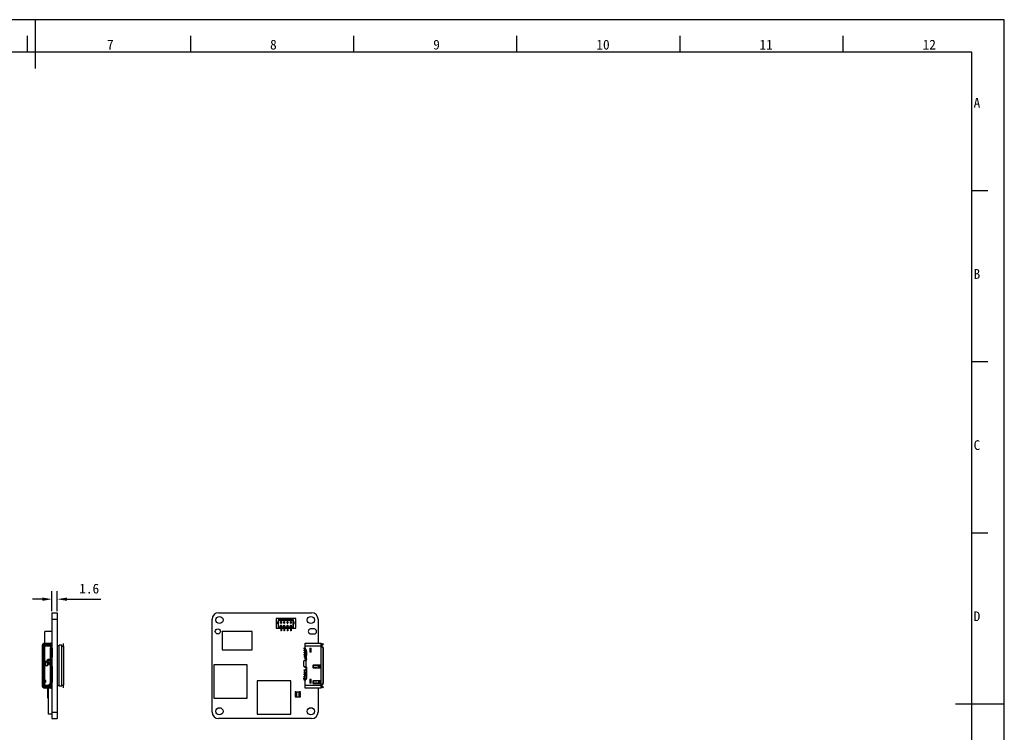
# Model space of a CAD drawing. Header units: millimetres. Extents: x 0 to 594, y 0 to 420.
# Tile 3 of 3: x 292 to 594, y 201 to 420. Entities that reach past the tile are written whole.
import ezdxf

# ---------------------------------------------------------------- set-up
doc = ezdxf.new("R2010")
doc.units = ezdxf.units.MM
doc.header["$LTSCALE"] = 10
doc.header["$PDMODE"] = 3
doc.header["$PDSIZE"] = 8
doc.layers.get('0').update_dxf_attribs({"linetype": 'CONTINUOUS'})
doc.layers.get('Defpoints').update_dxf_attribs({"linetype": 'CONTINUOUS'})
doc.layers.add('00_COMPONENTS', color=7, linetype='CONTINUOUS')
doc.layers.add('51__DRAFT_DIMS', color=7, linetype='CONTINUOUS')
doc.styles.get("Standard").update_dxf_attribs({"font": 'simfang.ttf'})
doc.styles.add('TEXTSTYLE_2', font='simfang.ttf')
doc.styles.add('TEXTSTYLE_4', font='simfang.ttf')
doc.dimstyles.new('DIMSTYLE_1', dxfattribs={"dimtxt": 3, "dimasz": 3, "dimexe": 2.5, "dimexo": 0.5, "dimgap": 0.75, "dimtad": 1, "dimtoh": 1, "dimdsep": 46, "dimtxsty": 'Standard', "dimblk": '_FILLED', "dimblk1": '_FILLED', "dimblk2": '_FILLED', "dimcen": 0.09, "dimclrd": 251, "dimclre": 251, "dimclrt": 7, "dimazin": 2, "dimtp": 0.2, "dimtm": 0.2, "dimtfac": 1, "dimtofl": 0, "dimtmove": 0, "dimatfit": 3, "dimldrblk": '_FILLED', "dimfxl": 1, "dimtolj": 1, "dimarcsym": 0})

# ---------------------------------------------------------------- blocks, each defined once
blk = doc.blocks.new('_FILLED')
at = {"color": 0, "linetype": 'ByBlock'}
blk.add_solid([(0, 0), (-1, 0.17), (-1, -0.17)], dxfattribs=at)
blk = doc.blocks.new('*D60')
at = {"layer": '51__DRAFT_DIMS', "color": 251, "lineweight": -2}
for p, q in [((302.11, 238.59), (302.11, 244.73)), ((303.71, 238.59), (303.71, 244.73)), ((299.11, 242.23), (296.11, 242.23)), ((306.71, 242.23), (317.07, 242.23))]:
    blk.add_line(p, q, dxfattribs=at)
at = {"layer": 'Defpoints', "color": 0}
for p in [(303.71, 242.23), (302.11, 238.09), (303.71, 238.09)]:
    blk.add_point(p, dxfattribs=at)
at = {"layer": '51__DRAFT_DIMS', "color": 251, "linetype": 'ByBlock', "lineweight": -2, "xscale": 3, "yscale": 3, "zscale": 3}
blk.add_blockref('_FILLED', (302.11, 242.23), dxfattribs=at)
at = {"layer": '51__DRAFT_DIMS', "color": 251, "linetype": 'ByBlock', "lineweight": -2, "xscale": 3, "yscale": 3, "zscale": 3, "rotation": 180}
blk.add_blockref('_FILLED', (303.71, 242.23), dxfattribs=at)
at = {"layer": '51__DRAFT_DIMS', "color": 7, "insert": (310.46, 246.98), "char_height": 3, "attachment_point": 1, "line_spacing_factor": 0.9}
blk.add_mtext('\\A1;1.6', dxfattribs=at)

msp = doc.modelspace()

# ---------------------------------------------------------------- linework, layer by layer
at = {"color": 7}
for p, q in [((594, 420), (0, 420)), ((297, 420), (297, 405)), ((594, 0), (594, 420)), ((294.637, 410), (294.637, 415)), ((344.637, 410), (344.637, 415)), ((394.637, 410), (394.637, 415)), ((444.637, 410), (444.637, 415)), ((494.637, 410), (494.637, 415)), ((544.637, 410), (544.637, 415)), ((584, 410), (25, 410)), ((584, 10), (584, 410)), ((589, 367.495), (584, 367.495)), ((589, 314.996), (584, 314.996)), ((589, 262.496), (584, 262.496)), ((594, 210), (579, 210))]:
    msp.add_line(p, q, dxfattribs=at)
at = {"color": 2}
msp.add_line((589, 209.997), (584, 209.997), dxfattribs=at)
at = {"layer": '00_COMPONENTS', "color": 0}
for p, q in [((302.106, 238.089), (302.106, 227.249)), ((302.106, 238.089), (303.706, 238.089)), ((302.106, 236.089), (303.706, 236.089)), ((303.706, 238.089), (303.706, 205.589)), ((351.19, 207.589), (351.19, 236.089)), ((353.19, 238.089), (381.69, 238.089)), ((370.81, 236.259), (370.81, 233.359)), ((376.81, 236.259), (370.81, 236.259)), ((371.46, 235.909), (371.46, 235.259)), ((371.56, 235.809), (371.46, 235.909)), ((376.16, 235.909), (371.46, 235.909)), ((371.56, 233.659), (371.56, 235.809)), ((371.56, 235.809), (376.06, 235.809)), ((376.16, 235.909), (376.06, 235.809)), ((376.06, 233.659), (376.06, 235.809)), ((376.16, 235.259), (376.16, 235.909)), ((376.81, 233.359), (376.81, 236.259)), ((383.69, 236.089), (383.69, 228.71)), ((370.81, 233.359), (371.71, 233.359)), ((371.05, 233.359), (371.05, 233.189)), ((371.05, 233.324), (371.25, 233.324)), ((371.25, 233.189), (371.05, 233.189)), ((371.25, 233.359), (371.25, 233.189)), ((371.26, 234.659), (371.26, 235.259)), ((371.26, 235.259), (371.56, 235.259)), ((371.56, 234.659), (371.26, 234.659)), ((371.46, 234.659), (371.46, 233.559)), ((371.56, 233.659), (371.46, 233.559)), ((371.46, 233.559), (376.16, 233.559)), ((376.06, 233.659), (371.56, 233.659)), ((371.71, 233.259), (371.71, 233.359)), ((375.91, 233.259), (371.71, 233.259)), ((372.13, 233.759), (372.13, 233.659)), ((372.13, 233.759), (372.49, 233.759)), ((372.2, 234.859), (372.2, 235.359)), ((372.2, 235.359), (372.42, 235.359)), ((372.21, 234.859), (372.2, 234.859)), ((372.2, 233.859), (372.2, 234.259)), ((372.2, 234.259), (372.42, 234.259)), ((372.21, 233.859), (372.2, 233.859)), ((372.21, 235.359), (372.21, 234.849)), ((372.21, 235.336), (372.41, 235.336)), ((372.21, 235.299), (372.41, 235.299)), ((372.21, 235.149), (372.41, 235.149)), ((372.21, 235.049), (372.41, 235.049)), ((372.21, 234.949), (372.41, 234.949)), ((372.21, 234.849), (372.41, 234.849)), ((372.21, 234.259), (372.21, 233.859)), ((372.21, 234.219), (372.41, 234.219)), ((372.21, 233.259), (372.21, 232.559)), ((372.21, 233.229), (372.41, 233.229)), ((372.21, 233.059), (372.41, 233.059)), ((372.21, 232.694), (372.41, 232.694)), ((372.41, 232.559), (372.21, 232.559)), ((372.41, 235.359), (372.41, 234.849)), ((372.42, 234.859), (372.41, 234.859)), ((372.41, 234.259), (372.41, 233.859)), ((372.42, 233.859), (372.41, 233.859)), ((372.41, 233.259), (372.41, 232.559)), ((372.42, 235.359), (372.42, 234.859)), ((372.42, 234.259), (372.42, 233.859)), ((372.49, 233.759), (372.49, 233.659)), ((373.2, 234.859), (373.2, 235.359)), ((373.2, 235.359), (373.42, 235.359)), ((373.21, 234.859), (373.2, 234.859)), ((373.2, 233.859), (373.2, 234.259)), ((373.2, 234.259), (373.42, 234.259)), ((373.21, 233.859), (373.2, 233.859)), ((373.21, 235.359), (373.21, 234.849)), ((373.21, 235.336), (373.41, 235.336)), ((373.21, 235.299), (373.41, 235.299)), ((373.21, 235.149), (373.41, 235.149)), ((373.21, 235.049), (373.41, 235.049)), ((373.21, 234.949), (373.41, 234.949)), ((373.21, 234.849), (373.41, 234.849)), ((373.21, 234.259), (373.21, 233.859)), ((373.21, 234.219), (373.41, 234.219)), ((373.21, 233.259), (373.21, 232.559)), ((373.21, 233.229), (373.41, 233.229)), ((373.21, 233.059), (373.41, 233.059)), ((373.21, 232.694), (373.41, 232.694)), ((373.41, 232.559), (373.21, 232.559)), ((373.41, 235.359), (373.41, 234.849)), ((373.42, 234.859), (373.41, 234.859)), ((373.41, 234.259), (373.41, 233.859)), ((373.42, 233.859), (373.41, 233.859)), ((373.41, 233.259), (373.41, 232.559)), ((373.42, 235.359), (373.42, 234.859)), ((373.42, 234.259), (373.42, 233.859)), ((374.2, 234.859), (374.2, 235.359)), ((374.2, 235.359), (374.42, 235.359)), ((374.21, 234.859), (374.2, 234.859)), ((374.2, 233.859), (374.2, 234.259)), ((374.2, 234.259), (374.42, 234.259)), ((374.21, 233.859), (374.2, 233.859)), ((374.21, 235.359), (374.21, 234.849)), ((374.21, 235.336), (374.41, 235.336)), ((374.21, 235.299), (374.41, 235.299)), ((374.21, 235.149), (374.41, 235.149)), ((374.21, 235.049), (374.41, 235.049)), ((374.21, 234.949), (374.41, 234.949)), ((374.21, 234.849), (374.41, 234.849)), ((374.21, 234.259), (374.21, 233.859)), ((374.21, 234.219), (374.41, 234.219)), ((374.21, 233.259), (374.21, 232.559)), ((374.21, 233.229), (374.41, 233.229)), ((374.21, 233.059), (374.41, 233.059)), ((374.21, 232.694), (374.41, 232.694)), ((374.41, 232.559), (374.21, 232.559)), ((374.41, 235.359), (374.41, 234.849)), ((374.42, 234.859), (374.41, 234.859)), ((374.41, 234.259), (374.41, 233.859)), ((374.42, 233.859), (374.41, 233.859)), ((374.41, 233.259), (374.41, 232.559)), ((374.42, 235.359), (374.42, 234.859)), ((374.42, 234.259), (374.42, 233.859)), ((375.13, 233.759), (375.13, 233.659)), ((375.49, 233.759), (375.13, 233.759)), ((375.2, 234.859), (375.2, 235.359)), ((375.2, 235.359), (375.42, 235.359)), ((375.21, 234.859), (375.2, 234.859)), ((375.2, 233.859), (375.2, 234.259)), ((375.2, 234.259), (375.42, 234.259)), ((375.21, 233.859), (375.2, 233.859)), ((375.21, 235.359), (375.21, 234.849)), ((375.21, 235.336), (375.41, 235.336)), ((375.21, 235.299), (375.41, 235.299)), ((375.21, 235.149), (375.41, 235.149)), ((375.21, 235.049), (375.41, 235.049)), ((375.21, 234.949), (375.41, 234.949)), ((375.21, 234.849), (375.41, 234.849)), ((375.21, 234.259), (375.21, 233.859)), ((375.21, 234.219), (375.41, 234.219)), ((375.21, 233.259), (375.21, 232.559)), ((375.21, 233.229), (375.41, 233.229)), ((375.21, 233.059), (375.41, 233.059)), ((375.21, 232.694), (375.41, 232.694)), ((375.41, 232.559), (375.21, 232.559)), ((375.41, 235.359), (375.41, 234.849)), ((375.42, 234.859), (375.41, 234.859)), ((375.41, 234.259), (375.41, 233.859)), ((375.42, 233.859), (375.41, 233.859)), ((375.41, 233.259), (375.41, 232.559)), ((375.42, 235.359), (375.42, 234.859)), ((375.42, 234.259), (375.42, 233.859)), ((375.49, 233.759), (375.49, 233.659)), ((375.91, 233.359), (375.91, 233.259)), ((375.91, 233.359), (376.81, 233.359)), ((376.36, 235.259), (376.06, 235.259)), ((376.06, 234.659), (376.36, 234.659)), ((376.06, 233.659), (376.16, 233.559)), ((376.16, 233.559), (376.16, 234.659)), ((376.36, 234.659), (376.36, 235.259)), ((376.37, 233.359), (376.37, 233.189)), ((376.37, 233.324), (376.57, 233.324)), ((376.57, 233.189), (376.37, 233.189)), ((376.57, 233.359), (376.57, 233.189)), ((382.529, 233.114), (381.529, 233.114)), ((299.947, 228.714), (299.947, 232.358)), ((302.106, 232.358), (299.947, 232.358)), ((354.267, 232.358), (354.267, 226.694)), ((363.475, 232.358), (354.267, 232.358)), ((363.475, 226.694), (363.475, 232.358)), ((381.529, 231.564), (382.529, 231.564)), ((299.076, 227.814), (299.076, 215.864)), ((299.201, 227.354), (299.201, 216.324)), ((299.504, 227.354), (299.201, 227.354)), ((299.781, 227.554), (299.301, 227.554)), ((299.326, 227.814), (299.326, 227.554)), ((299.426, 227.814), (299.326, 227.814)), ((299.426, 227.578), (299.426, 227.814)), ((299.446, 227.664), (299.446, 227.654)), ((299.446, 227.654), (299.796, 227.654)), ((299.504, 227.354), (299.504, 216.324)), ((299.749, 216.124), (299.749, 227.554)), ((299.796, 227.643), (299.796, 227.664)), ((299.796, 227.554), (299.796, 216.124)), ((299.947, 228.297), (299.947, 228.363)), ((299.947, 227.912), (299.947, 227.924)), ((299.981, 228.364), (299.982, 228.464)), ((300.096, 228.363), (299.981, 228.364)), ((300.096, 228.463), (299.982, 228.464)), ((299.984, 228.714), (301.707, 228.699)), ((300.046, 227.929), (301.306, 227.929)), ((300.096, 228.492), (300.096, 227.964)), ((300.096, 228.066), (300.774, 228.066)), ((301.376, 227.964), (300.096, 227.964)), ((300.296, 228.625), (300.296, 228.364)), ((300.574, 228.625), (300.296, 228.625)), ((300.296, 228.364), (300.574, 228.364)), ((300.574, 228.364), (300.574, 228.625)), ((300.774, 227.964), (300.774, 228.492)), ((300.774, 228.457), (302.006, 228.446)), ((300.774, 228.357), (302.106, 228.345)), ((300.774, 228.314), (302.076, 228.314)), ((301.136, 228.314), (301.136, 228.354)), ((301.676, 227.664), (301.676, 227.349)), ((301.676, 227.349), (302.026, 227.349)), ((301.676, 224.399), (301.676, 227.249)), ((302.171, 227.249), (301.691, 227.249)), ((301.705, 228.349), (301.707, 228.449)), ((301.707, 228.699), (301.707, 228.449)), ((302.106, 228.695), (301.708, 228.699)), ((301.723, 227.249), (301.723, 225.849)), ((301.776, 228.176), (301.776, 228.314)), ((302.006, 228.446), (301.905, 228.347)), ((301.952, 227.964), (302.076, 227.964)), ((301.968, 227.049), (301.968, 226.049)), ((302.271, 227.049), (301.968, 227.049)), ((302.006, 228.387), (302.008, 228.696)), ((302.026, 227.349), (302.026, 227.664)), ((302.076, 228.314), (302.076, 227.964)), ((302.076, 227.249), (302.076, 227.424)), ((302.106, 227.299), (302.076, 227.299)), ((302.271, 226.049), (302.271, 227.049)), ((304.306, 227.964), (303.706, 227.964)), ((304.306, 215.589), (304.306, 228.089)), ((305.116, 228.089), (304.306, 228.089)), ((305.116, 215.589), (305.116, 228.089)), ((305.116, 227.789), (305.656, 227.789)), ((305.656, 227.789), (305.656, 228.61)), ((305.656, 227.789), (305.656, 215.889)), ((354.267, 226.694), (363.475, 226.694)), ((379.36, 227.299), (379.66, 227.299)), ((379.36, 227.049), (379.36, 227.299)), ((379.36, 227.049), (379.66, 227.049)), ((379.36, 226.649), (379.66, 226.649)), ((379.36, 226.399), (379.36, 226.649)), ((379.36, 226.399), (379.66, 226.399)), ((379.66, 228.714), (380.85, 228.714)), ((379.66, 226.307), (379.66, 228.714)), ((384.66, 227.814), (379.66, 227.814)), ((379.66, 227.087), (379.673, 227.087)), ((380.048, 226.657), (379.66, 226.657)), ((380.022, 226.687), (379.748, 226.961)), ((380.11, 223.519), (380.11, 226.475)), ((381.01, 228.71), (381.56, 228.71)), ((381.16, 227.209), (381.51, 227.209)), ((381.16, 227.209), (381.16, 226.009)), ((381.51, 226.898), (381.16, 226.898)), ((381.16, 226.739), (381.51, 226.739)), ((381.51, 226.479), (381.16, 226.479)), ((381.51, 226.009), (381.51, 227.209)), ((381.72, 228.714), (383.2, 228.714)), ((383.36, 228.71), (383.81, 228.71)), ((383.97, 228.714), (384.66, 228.714)), ((384.66, 214.964), (384.66, 228.714)), ((384.694, 228.327), (385.027, 228.625)), ((385.087, 227.554), (384.76, 227.554)), ((384.878, 228.492), (385.111, 228.231)), ((384.927, 228.066), (385.26, 228.364)), ((385.027, 228.625), (385.26, 228.364)), ((385.26, 227.354), (385.085, 227.354)), ((385.085, 227.354), (385.085, 216.324)), ((385.26, 227.354), (385.26, 216.324)), ((301.376, 223.684), (300.936, 223.684)), ((301.376, 223.334), (300.936, 223.334)), ((301.676, 225.849), (302.171, 225.849)), ((302.171, 225.799), (301.676, 225.799)), ((301.676, 223.984), (301.676, 224.299)), ((302.026, 224.299), (301.676, 224.299)), ((301.691, 224.399), (302.171, 224.399)), ((301.706, 222.702), (301.706, 223.424)), ((302.106, 223.369), (301.706, 223.369)), ((301.723, 225.799), (301.723, 224.399)), ((301.968, 226.049), (302.271, 226.049)), ((301.968, 225.599), (301.968, 224.599)), ((302.271, 225.599), (301.968, 225.599)), ((301.968, 224.599), (302.271, 224.599)), ((302.026, 225.799), (302.026, 225.849)), ((302.026, 224.299), (302.026, 223.984)), ((302.076, 224.324), (302.076, 224.399)), ((302.106, 225.849), (302.106, 225.799)), ((302.106, 224.399), (302.106, 221.574)), ((302.271, 224.599), (302.271, 225.599)), ((379.96, 223.369), (379.31, 223.369)), ((379.31, 221.569), (379.31, 223.369)), ((379.36, 225.999), (380.09, 225.999)), ((379.36, 225.749), (379.36, 225.999)), ((379.36, 225.749), (380.09, 225.749)), ((379.36, 225.349), (380.09, 225.349)), ((379.36, 225.099), (379.36, 225.349)), ((379.36, 225.099), (380.09, 225.099)), ((379.71, 224.699), (379.36, 224.699)), ((379.36, 224.699), (379.36, 224.449)), ((379.71, 224.449), (379.36, 224.449)), ((379.66, 223.724), (380.11, 223.724)), ((379.66, 223.369), (379.66, 223.724)), ((380.11, 224.974), (379.71, 224.974)), ((379.71, 223.974), (379.71, 224.974)), ((379.71, 223.974), (380.11, 223.974)), ((379.736, 223.974), (379.736, 224.974)), ((380.11, 226.232), (379.76, 226.232)), ((379.96, 223.369), (379.96, 221.569)), ((380.09, 226.232), (380.09, 224.974)), ((380.11, 226.104), (380.09, 226.104)), ((380.09, 225.104), (380.11, 225.104)), ((380.09, 223.974), (380.09, 223.724)), ((381.16, 226.32), (381.51, 226.32)), ((381.51, 226.009), (381.16, 226.009)), ((300.486, 223.074), (299.796, 223.074)), ((299.796, 221.874), (300.846, 221.874)), ((299.798, 223.024), (300.486, 223.024)), ((300.796, 221.924), (299.799, 221.924)), ((300.486, 222.972), (299.836, 222.972)), ((299.836, 221.972), (300.746, 221.972)), ((299.996, 223.024), (299.996, 222.972)), ((299.996, 221.972), (299.996, 221.924)), ((300.096, 221.972), (300.096, 222.972)), ((300.167, 222.972), (300.167, 223.024)), ((300.167, 221.924), (300.167, 221.972)), ((300.396, 222.972), (300.396, 223.024)), ((300.396, 221.924), (300.396, 221.972)), ((300.486, 223.234), (300.486, 222.634)), ((300.486, 222.834), (300.641, 222.834)), ((300.836, 222.634), (300.486, 222.634)), ((300.993, 222.507), (300.63, 222.844)), ((300.746, 222.634), (300.746, 221.972)), ((300.796, 222.634), (300.796, 221.924)), ((300.846, 221.874), (300.796, 221.924)), ((300.836, 223.234), (300.836, 223.174)), ((300.836, 222.634), (300.836, 222.653)), ((300.846, 222.644), (300.846, 221.874)), ((300.868, 223.101), (301.231, 222.764)), ((301.231, 222.764), (300.993, 222.507)), ((301.507, 222.031), (301.067, 222.439)), ((301.077, 222.45), (301.416, 222.816)), ((301.549, 222.077), (301.109, 222.485)), ((301.444, 222.553), (301.591, 222.416)), ((301.445, 222.552), (301.64, 222.763)), ((301.517, 222.042), (301.856, 222.408)), ((301.58, 221.963), (301.818, 222.22)), ((301.787, 222.627), (301.591, 222.416)), ((301.787, 222.627), (301.64, 222.763)), ((301.676, 221.674), (301.676, 221.743)), ((301.676, 221.674), (302.026, 221.674)), ((301.676, 216.774), (301.676, 221.574)), ((302.171, 221.574), (301.691, 221.574)), ((301.723, 221.574), (301.723, 216.774)), ((301.968, 221.374), (301.968, 216.974)), ((302.271, 221.374), (301.968, 221.374)), ((302.026, 221.743), (302.026, 221.674)), ((302.271, 216.974), (302.271, 221.374)), ((351.725, 222.092), (351.725, 211.838)), ((361.979, 222.092), (351.725, 222.092)), ((361.979, 211.838), (361.979, 222.092)), ((379.31, 221.569), (379.96, 221.569)), ((379.36, 220.599), (380.09, 220.599)), ((379.36, 220.349), (379.36, 220.599)), ((379.36, 220.349), (379.718, 220.349)), ((379.66, 221.149), (379.66, 221.569)), ((380.09, 221.149), (379.66, 221.149)), ((379.71, 219.674), (379.721, 220.574)), ((380.11, 220.574), (379.721, 220.574)), ((379.736, 219.774), (379.736, 220.574)), ((380.09, 220.574), (380.09, 221.149)), ((380.11, 220.774), (380.09, 220.774)), ((380.11, 221.419), (380.11, 217.946)), ((382.11, 221.874), (382.11, 221.224)), ((384.22, 221.974), (382.21, 221.974)), ((382.21, 221.774), (382.21, 221.324)), ((383.75, 221.743), (382.21, 221.743)), ((382.21, 221.124), (384.22, 221.124)), ((383.16, 221.874), (382.31, 221.874)), ((382.31, 221.224), (383.16, 221.224)), ((383.26, 221.963), (383.76, 221.963)), ((384.22, 221.874), (383.75, 221.874)), ((383.75, 221.224), (383.75, 221.874)), ((383.75, 221.224), (384.22, 221.224)), ((383.76, 221.874), (383.76, 221.949)), ((383.76, 221.149), (383.76, 221.224)), ((383.83, 221.224), (383.83, 221.874)), ((384.128, 221.224), (384.128, 221.874)), ((384.22, 221.224), (384.22, 221.874)), ((384.32, 221.224), (384.32, 221.874)), ((300.266, 217.174), (299.796, 217.649)), ((379.36, 219.949), (379.714, 219.949)), ((379.36, 219.699), (379.36, 219.949)), ((379.36, 219.699), (379.711, 219.699)), ((379.36, 219.299), (379.71, 219.299)), ((379.36, 219.049), (379.36, 219.299)), ((379.36, 219.049), (379.71, 219.049)), ((379.36, 218.649), (379.711, 218.649)), ((379.36, 218.399), (379.36, 218.649)), ((379.36, 218.399), (379.714, 218.399)), ((379.718, 217.999), (379.36, 217.999)), ((379.36, 217.999), (379.36, 217.749)), ((380.036, 217.749), (379.36, 217.749)), ((379.66, 214.964), (379.66, 217.366)), ((379.71, 218.674), (379.71, 219.674)), ((379.721, 217.774), (379.71, 218.674)), ((379.721, 217.774), (380.056, 217.774)), ((380.079, 219.574), (379.729, 219.574)), ((379.729, 219.574), (379.729, 218.774)), ((379.729, 218.774), (380.079, 218.774)), ((379.734, 219.774), (380.11, 219.774)), ((380.11, 218.574), (379.734, 218.574)), ((379.736, 217.774), (379.736, 218.574)), ((379.748, 217.46), (380.022, 217.734)), ((380.079, 218.774), (380.079, 219.574)), ((380.079, 219.299), (380.09, 219.299)), ((380.079, 219.049), (380.09, 219.049)), ((380.08, 219.699), (380.09, 219.699)), ((380.08, 218.649), (380.09, 218.649)), ((380.09, 218.574), (380.09, 219.774)), ((381.16, 217.669), (381.51, 217.669)), ((381.16, 217.669), (381.16, 216.469)), ((381.51, 217.358), (381.16, 217.358)), ((381.51, 216.469), (381.51, 217.669)), ((299.201, 216.324), (299.504, 216.324)), ((299.301, 216.124), (299.781, 216.124)), ((299.326, 216.124), (299.326, 215.864)), ((299.326, 215.864), (299.426, 215.864)), ((299.426, 215.864), (299.426, 216.1)), ((299.796, 216.024), (299.446, 216.024)), ((299.446, 216.024), (299.446, 216.014)), ((299.796, 216.399), (300.266, 216.874)), ((299.796, 216.014), (299.796, 216.035)), ((299.981, 215.314), (300.096, 215.315)), ((299.981, 215.314), (299.982, 215.214)), ((299.982, 215.214), (300.096, 215.215)), ((301.707, 214.979), (299.984, 214.964)), ((300.915, 215.749), (300.046, 215.749)), ((300.096, 215.714), (300.774, 215.714)), ((300.096, 215.714), (300.096, 215.186)), ((300.774, 215.612), (300.096, 215.612)), ((300.266, 216.874), (300.266, 217.174)), ((300.574, 215.314), (300.296, 215.314)), ((300.296, 215.314), (300.296, 215.053)), ((300.296, 215.053), (300.574, 215.053)), ((300.574, 215.053), (300.574, 215.314)), ((300.774, 215.186), (300.774, 215.714)), ((300.774, 215.321), (302.106, 215.333)), ((300.774, 215.221), (302.006, 215.232)), ((300.887, 215.736), (300.887, 215.749)), ((300.887, 211.838), (300.887, 214.972)), ((300.983, 215.799), (301.585, 216.386)), ((301.09, 206.927), (301.09, 214.974)), ((301.136, 215.474), (301.136, 215.324)), ((301.426, 215.364), (301.136, 215.364)), ((301.83, 216.135), (301.228, 215.548)), ((301.398, 215.714), (301.426, 215.714)), ((302.026, 216.674), (301.676, 216.674)), ((301.676, 216.601), (301.676, 216.674)), ((301.691, 216.774), (302.171, 216.774)), ((301.707, 215.229), (301.705, 215.329)), ((301.707, 215.229), (301.707, 214.979)), ((301.708, 214.979), (302.106, 214.983)), ((301.726, 216.014), (301.726, 216.034)), ((301.905, 215.331), (302.006, 215.232)), ((301.968, 216.974), (302.271, 216.974)), ((302.008, 214.982), (302.006, 215.262)), ((302.026, 216.674), (302.026, 216.601)), ((302.076, 216.586), (302.076, 216.014)), ((302.106, 216.774), (302.106, 205.589)), ((304.306, 215.714), (303.706, 215.714)), ((305.116, 215.589), (304.306, 215.589)), ((305.116, 215.889), (305.656, 215.889)), ((305.656, 215.067), (305.656, 215.889)), ((375.278, 217.181), (365.024, 217.181)), ((365.024, 217.181), (365.024, 206.927)), ((375.278, 206.927), (375.278, 217.181)), ((379.66, 215.864), (384.66, 215.864)), ((380.85, 214.964), (379.66, 214.964)), ((381.56, 214.968), (381.01, 214.968)), ((381.16, 217.199), (381.51, 217.199)), ((381.51, 216.939), (381.16, 216.939)), ((381.16, 216.78), (381.51, 216.78)), ((381.51, 216.469), (381.16, 216.469)), ((383.2, 214.964), (381.72, 214.964)), ((382.11, 217.124), (382.11, 216.474)), ((384.22, 217.224), (382.21, 217.224)), ((382.21, 217.024), (382.21, 216.574)), ((382.21, 216.601), (383.75, 216.601)), ((382.21, 216.374), (384.22, 216.374)), ((383.16, 217.124), (382.31, 217.124)), ((382.31, 216.474), (383.16, 216.474)), ((383.76, 216.386), (383.26, 216.386)), ((383.81, 214.968), (383.36, 214.968)), ((383.69, 214.968), (383.69, 207.589)), ((384.22, 217.124), (383.75, 217.124)), ((383.75, 217.124), (383.75, 216.474)), ((383.75, 216.474), (384.22, 216.474)), ((383.76, 217.124), (383.76, 217.199)), ((383.76, 216.399), (383.76, 216.474)), ((383.83, 217.124), (383.83, 216.474)), ((384.66, 214.964), (383.97, 214.964)), ((384.128, 216.474), (384.128, 217.124)), ((384.22, 216.474), (384.22, 217.124)), ((384.32, 216.474), (384.32, 217.124)), ((384.694, 215.351), (385.027, 215.053)), ((384.76, 216.124), (385.087, 216.124)), ((385.111, 215.447), (384.878, 215.186)), ((384.927, 215.612), (385.26, 215.314)), ((385.26, 215.314), (385.027, 215.053)), ((385.085, 216.324), (385.26, 216.324)), ((301.09, 211.838), (300.887, 211.838)), ((351.725, 211.838), (361.979, 211.838)), ((376.89, 213.819), (376.64, 213.819)), ((376.64, 213.819), (376.64, 213.662)), ((376.64, 213.275), (376.64, 212.862)), ((376.64, 212.475), (376.64, 212.319)), ((376.64, 212.319), (376.89, 212.319)), ((376.89, 213.819), (376.89, 212.319)), ((376.905, 213.819), (377.976, 213.819)), ((376.905, 213.819), (376.905, 212.319)), ((376.905, 212.319), (377.976, 212.319)), ((377.005, 213.819), (377.005, 212.319)), ((377.876, 212.319), (377.876, 213.819)), ((377.976, 212.319), (377.976, 213.819)), ((378.24, 213.819), (377.99, 213.819)), ((377.99, 212.319), (377.99, 213.819)), ((377.99, 212.319), (378.24, 212.319)), ((378.24, 213.662), (378.24, 213.819)), ((378.24, 212.862), (378.24, 213.275)), ((378.24, 212.319), (378.24, 212.475)), ((302.106, 206.927), (301.09, 206.927)), ((302.106, 207.589), (303.706, 207.589)), ((302.106, 205.589), (303.706, 205.589)), ((381.69, 205.589), (353.19, 205.589)), ((365.024, 206.927), (375.278, 206.927))]:
    msp.add_line(p, q, dxfattribs=at)
for centre, radius in [((353.44, 235.839), 1.1), ((381.44, 235.839), 1.1), ((352.94, 232.339), 0.775), ((353.44, 207.839), 1.1), ((381.44, 207.839), 1.1)]:
    msp.add_circle(centre, radius, dxfattribs=at)
for centre, radius, start, end in [((353.19, 236.089), 2, 90.0005, 179.9995), ((381.69, 236.089), 2, 0.0005, 89.9995), ((381.44, 232.339), 0.78, 83.456, 276.544), ((382.44, 232.339), 0.78, 276.544, 83.456), ((299.976, 227.814), 0.9, 89.49, 180), ((299.976, 227.814), 0.65, 89.49, 180), ((299.976, 227.814), 0.55, 89.49, 180), ((300.096, 227.664), 0.65, 90, 180), ((300.096, 227.664), 0.3, 90, 180), ((300.046, 227.629), 0.3, 90, 119.15372), ((301.306, 227.529), 0.4, 22.54239, 90), ((301.376, 227.664), 0.65, 0, 90), ((301.376, 227.664), 0.3, 0, 90), ((302.026, 227.424), 0.05, 0, 90), ((379.96, 227.173), 0.3, 180, 225), ((379.81, 226.475), 0.3, 0, 45), ((384.66, 228.364), 0.05, 270, 311.81031), ((384.66, 228.364), 0.4, 270, 311.81031), ((384.76, 227.654), 0.1, 180, 270), ((300.936, 223.234), 0.45, 90, 180), ((300.936, 223.234), 0.1, 90, 180), ((301.376, 223.984), 0.65, 270, 0), ((301.376, 223.984), 0.3, 270, 0), ((302.026, 224.324), 0.05, 270, 0), ((379.96, 223.519), 0.15, 270, 0), ((300.936, 223.174), 0.45, 180, 227.15733), ((300.936, 223.174), 0.1, 180, 227.15733), ((301.376, 221.743), 0.3, 0, 47.15733), ((301.376, 221.743), 0.65, 0, 47.15733), ((379.96, 221.419), 0.15, 0, 90), ((382.21, 221.874), 0.1, 90, 180), ((382.21, 221.224), 0.1, 180, 270), ((382.31, 221.774), 0.1, 90, 180), ((382.31, 221.324), 0.1, 180, 270), ((383.16, 221.974), 0.1, 270, 352.81924), ((383.16, 221.124), 0.1, 7.18076, 90), ((383.359, 221.949), 0.1, 165.50483, 172.81924), ((383.359, 221.149), 0.1, 187.18076, 194.49517), ((383.66, 221.949), 0.1, 0, 14.50399), ((383.66, 221.149), 0.1, 345.49603, 0), ((384.22, 221.874), 0.1, 0, 90), ((384.22, 221.224), 0.1, 270, 0), ((379.69, 217.874), 0.5, 87.28763, 266.65036), ((379.96, 217.248), 0.3, 135, 180), ((379.81, 217.946), 0.3, 315, 0), ((299.976, 215.864), 0.9, 180, 270.51), ((299.976, 215.864), 0.65, 180, 270.51239), ((299.976, 215.864), 0.55, 180, 270.51), ((300.096, 216.014), 0.65, 180, 270), ((300.096, 216.014), 0.3, 180, 270), ((300.046, 216.049), 0.3, 240.84628, 270), ((300.774, 216.014), 0.3, 270, 314.25594), ((300.774, 216.014), 0.65, 270, 314.25594), ((301.426, 216.014), 0.65, 270, 0), ((301.426, 216.014), 0.3, 270, 0), ((301.306, 216.149), 0.4, 294.07176, 334.44012), ((301.376, 216.601), 0.3, 314.25594, 0), ((301.376, 216.601), 0.65, 314.25594, 0), ((301.426, 216.586), 0.65, 0, 15.36779), ((382.21, 217.124), 0.1, 90, 180), ((382.21, 216.474), 0.1, 180, 270), ((382.31, 217.024), 0.1, 90, 180), ((382.31, 216.574), 0.1, 180, 270), ((383.16, 217.224), 0.1, 270, 352.81924), ((383.16, 216.374), 0.1, 7.18076, 90), ((383.359, 217.199), 0.1, 165.50483, 172.81924), ((383.359, 216.399), 0.1, 187.18076, 194.49517), ((383.66, 217.199), 0.1, 0, 14.50399), ((383.66, 216.399), 0.1, 345.49603, 0), ((384.22, 217.124), 0.1, 0, 90), ((384.22, 216.474), 0.1, 270, 0), ((384.76, 216.024), 0.1, 90, 180), ((384.66, 215.314), 0.4, 48.18969, 90), ((384.66, 215.314), 0.05, 48.09224, 90), ((376.59, 213.469), 0.2, 284.47751, 75.52249), ((376.59, 212.669), 0.2, 284.47751, 75.52249), ((378.29, 213.469), 0.2, 104.47751, 255.52249), ((378.29, 212.669), 0.2, 104.47751, 255.52249), ((353.19, 207.589), 2, 180.001, 269.999), ((381.69, 207.589), 2, 270.0005, 359.9995)]:
    msp.add_arc(centre, radius, start, end, dxfattribs=at)
for centre, major_axis, ratio, start_param, end_param in [((299.388, 227.654), (0, 0.1), 0.5773503, -3.1415927, -1.5707963), ((302.156, 228.385), (0.15, -0.001), 0.5833333, 3.1415927, 3.6271108), ((302.084, 227.349), (0, 0.1), 0.5773503, -4.712389, -3.1415927), ((302.084, 224.299), (0, 0.1), 0.5773503, 0, 1.5707963), ((301.279, 222.814), (0.0733, -0.068), 0.6930729, -1.5707963, 0), ((301.865, 222.27), (0.0733, -0.068), 0.6930729, 3.1415927, 4.712389), ((302.084, 221.674), (0, 0.1), 0.5773503, -4.712389, -3.1415927), ((299.388, 216.024), (0, 0.1), 0.5773503, -1.5707963, 0), ((302.156, 215.263), (0.15, 0.001), 1, 2.6560745, 3.1415927), ((302.084, 216.674), (0, 0.1), 0.5773503, 0, 1.5707963)]:
    msp.add_ellipse(centre, major_axis=major_axis, ratio=ratio, start_param=start_param, end_param=end_param, dxfattribs=at)
for points, knots in [([(299.301, 227.554), (299.294, 227.554), (299.28, 227.551), (299.261, 227.539), (299.244, 227.52), (299.223, 227.484), (299.205, 227.428), (299.201, 227.38), (299.201, 227.354)], [0, 0, 0, 0, 0.0822471, 0.1731452, 0.2778914, 0.3984623, 0.6815755, 1, 1, 1, 1]), ([(299.504, 227.354), (299.504, 227.38), (299.508, 227.428), (299.526, 227.484), (299.547, 227.52), (299.564, 227.539), (299.583, 227.551), (299.597, 227.554), (299.604, 227.554)], [0, 0, 0, 0, 0.3184248, 0.601538, 0.7221089, 0.826855, 0.9177529, 1, 1, 1, 1]), ([(299.796, 227.643), (299.796, 227.632), (299.796, 227.615), (299.796, 227.593), (299.795, 227.58), (299.793, 227.569), (299.791, 227.561), (299.787, 227.555), (299.783, 227.554), (299.781, 227.554)], [0, 0, 0, 0, 0.3715394, 0.5355618, 0.6778087, 0.7940711, 0.8826262, 0.9468653, 1, 1, 1, 1]), ([(300.296, 228.625), (300.27, 228.625), (300.221, 228.619), (300.155, 228.591), (300.115, 228.554), (300.099, 228.518), (300.096, 228.5), (300.096, 228.492)], [0, 0, 0, 0, 0.2933219, 0.5630888, 0.7957121, 0.9001944, 1, 1, 1, 1]), ([(300.096, 228.231), (300.096, 228.239), (300.099, 228.257), (300.115, 228.293), (300.155, 228.33), (300.221, 228.358), (300.27, 228.364), (300.296, 228.364)], [0, 0, 0, 0, 0.0998056, 0.2042881, 0.4369115, 0.7066784, 1, 1, 1, 1]), ([(300.774, 228.492), (300.774, 228.5), (300.771, 228.518), (300.755, 228.554), (300.715, 228.591), (300.65, 228.619), (300.6, 228.625), (300.574, 228.625)], [0, 0, 0, 0, 0.0998056, 0.2042881, 0.4369115, 0.7066784, 1, 1, 1, 1]), ([(300.574, 228.364), (300.6, 228.364), (300.65, 228.358), (300.715, 228.33), (300.755, 228.293), (300.771, 228.257), (300.774, 228.239), (300.774, 228.231)], [0, 0, 0, 0, 0.2933219, 0.5630888, 0.7957121, 0.9001944, 1, 1, 1, 1]), ([(301.691, 227.249), (301.689, 227.249), (301.685, 227.251), (301.681, 227.257), (301.679, 227.266), (301.677, 227.279), (301.676, 227.294), (301.676, 227.317), (301.676, 227.336), (301.676, 227.349)], [0, 0, 0, 0, 0.0512934, 0.1153791, 0.2055186, 0.3242334, 0.4686882, 0.6337903, 1, 1, 1, 1]), ([(301.868, 227.249), (301.875, 227.249), (301.889, 227.246), (301.908, 227.234), (301.925, 227.215), (301.946, 227.179), (301.964, 227.123), (301.968, 227.075), (301.968, 227.049)], [0, 0, 0, 0, 0.0822471, 0.1731452, 0.2778914, 0.3984623, 0.6815755, 1, 1, 1, 1]), ([(302.271, 227.049), (302.271, 227.075), (302.267, 227.123), (302.249, 227.179), (302.229, 227.215), (302.211, 227.234), (302.192, 227.246), (302.178, 227.249), (302.171, 227.249)], [0, 0, 0, 0, 0.3184248, 0.601538, 0.7221089, 0.826855, 0.9177529, 1, 1, 1, 1]), ([(380.85, 228.714), (380.874, 228.714), (380.927, 228.712), (380.98, 228.71), (381.01, 228.71)], [0, 0, 0, 0, 0.4410001, 1, 1, 1, 1]), ([(381.56, 228.71), (381.59, 228.71), (381.644, 228.712), (381.697, 228.714), (381.72, 228.714)], [0, 0, 0, 0, 0.5589992, 1, 1, 1, 1]), ([(383.2, 228.714), (383.224, 228.714), (383.277, 228.712), (383.33, 228.71), (383.36, 228.71)], [0, 0, 0, 0, 0.441, 1, 1, 1, 1]), ([(383.81, 228.71), (383.84, 228.71), (383.893, 228.712), (383.947, 228.714), (383.97, 228.714)], [0, 0, 0, 0, 0.5589992, 1, 1, 1, 1]), ([(384.912, 227.554), (384.935, 227.554), (384.982, 227.543), (385.039, 227.497), (385.077, 227.431), (385.085, 227.38), (385.085, 227.354)], [0, 0, 0, 0, 0.2332518, 0.4766045, 0.7336336, 1, 1, 1, 1]), ([(385.26, 227.354), (385.26, 227.38), (385.252, 227.431), (385.214, 227.497), (385.157, 227.543), (385.11, 227.554), (385.087, 227.554)], [0, 0, 0, 0, 0.2663666, 0.5233958, 0.7667484, 1, 1, 1, 1]), ([(301.676, 224.299), (301.676, 224.312), (301.676, 224.331), (301.676, 224.354), (301.677, 224.369), (301.679, 224.382), (301.681, 224.391), (301.685, 224.397), (301.689, 224.399), (301.691, 224.399)], [0, 0, 0, 0, 0.3662304, 0.5313384, 0.6757887, 0.7944993, 0.8846277, 0.9487068, 1, 1, 1, 1]), ([(301.968, 226.049), (301.968, 226.023), (301.964, 225.975), (301.946, 225.919), (301.925, 225.883), (301.908, 225.864), (301.889, 225.852), (301.875, 225.849), (301.868, 225.849)], [0, 0, 0, 0, 0.3184248, 0.601538, 0.7221089, 0.826855, 0.9177529, 1, 1, 1, 1]), ([(301.868, 225.799), (301.875, 225.799), (301.889, 225.796), (301.908, 225.784), (301.925, 225.765), (301.946, 225.729), (301.964, 225.673), (301.968, 225.625), (301.968, 225.599)], [0, 0, 0, 0, 0.0822471, 0.1731452, 0.2778914, 0.3984623, 0.6815755, 1, 1, 1, 1]), ([(301.968, 224.599), (301.968, 224.573), (301.964, 224.525), (301.946, 224.469), (301.925, 224.433), (301.908, 224.414), (301.889, 224.402), (301.875, 224.399), (301.868, 224.399)], [0, 0, 0, 0, 0.3184248, 0.601538, 0.7221089, 0.826855, 0.9177529, 1, 1, 1, 1]), ([(302.171, 225.849), (302.178, 225.849), (302.192, 225.852), (302.211, 225.864), (302.229, 225.883), (302.249, 225.919), (302.267, 225.975), (302.271, 226.023), (302.271, 226.049)], [0, 0, 0, 0, 0.0822471, 0.1731452, 0.2778914, 0.3984623, 0.6815755, 1, 1, 1, 1]), ([(302.271, 225.599), (302.271, 225.625), (302.267, 225.673), (302.249, 225.729), (302.229, 225.765), (302.211, 225.784), (302.192, 225.796), (302.178, 225.799), (302.171, 225.799)], [0, 0, 0, 0, 0.3184248, 0.601538, 0.7221089, 0.826855, 0.9177529, 1, 1, 1, 1]), ([(302.171, 224.399), (302.178, 224.399), (302.192, 224.402), (302.211, 224.414), (302.229, 224.433), (302.249, 224.469), (302.267, 224.525), (302.271, 224.573), (302.271, 224.599)], [0, 0, 0, 0, 0.0822471, 0.1731452, 0.2778914, 0.3984623, 0.6815755, 1, 1, 1, 1]), ([(379.76, 226.232), (379.747, 226.232), (379.722, 226.236), (379.689, 226.252), (379.666, 226.276), (379.66, 226.297), (379.66, 226.307)], [0, 0, 0, 0, 0.2819936, 0.5463504, 0.7837145, 1, 1, 1, 1]), ([(299.836, 222.972), (299.832, 222.972), (299.825, 222.973), (299.81, 222.981), (299.802, 222.998), (299.799, 223.018), (299.796, 223.046), (299.796, 223.068), (299.796, 223.083)], [0, 0, 0, 0, 0.0903337, 0.1743835, 0.3693534, 0.4984537, 0.6489153, 1, 1, 1, 1]), ([(299.806, 221.953), (299.805, 221.951), (299.802, 221.942), (299.8, 221.932), (299.799, 221.924)], [0, 0, 0, 0, 0.2185109, 1, 1, 1, 1]), ([(299.836, 221.972), (299.83, 221.972), (299.817, 221.969), (299.809, 221.959), (299.806, 221.953)], [0, 0, 0, 0, 0.4954125, 1, 1, 1, 1]), ([(301.077, 222.45), (301.076, 222.448), (301.072, 222.446), (301.064, 222.448), (301.056, 222.453), (301.046, 222.46), (301.034, 222.47), (301.017, 222.486), (301.003, 222.498), (300.993, 222.507)], [0, 0, 0, 0, 0.0512937, 0.1153793, 0.2055184, 0.3242337, 0.4686891, 0.6337911, 1, 1, 1, 1]), ([(301.221, 222.605), (301.228, 222.612), (301.247, 222.625), (301.284, 222.63), (301.325, 222.624), (301.353, 222.613), (301.367, 222.606)], [0, 0, 0, 0, 0.2013416, 0.4288858, 0.6954012, 1, 1, 1, 1]), ([(301.367, 222.606), (301.374, 222.603), (301.402, 222.588), (301.427, 222.569), (301.444, 222.553)], [0, 0, 0, 0, 0.2416588, 1, 1, 1, 1]), ([(301.563, 222.817), (301.549, 222.824), (301.521, 222.835), (301.479, 222.841), (301.443, 222.836), (301.423, 222.823), (301.416, 222.816)], [0, 0, 0, 0, 0.3045904, 0.5711462, 0.7986927, 1, 1, 1, 1]), ([(301.517, 222.042), (301.515, 222.04), (301.514, 222.036), (301.516, 222.029), (301.521, 222.021), (301.529, 222.012), (301.54, 222.001), (301.557, 221.984), (301.571, 221.972), (301.58, 221.963)], [0, 0, 0, 0, 0.0512922, 0.1153822, 0.2055223, 0.3242165, 0.4686361, 0.6337242, 1, 1, 1, 1]), ([(301.64, 222.763), (301.634, 222.769), (301.611, 222.789), (301.584, 222.807), (301.563, 222.817)], [0, 0, 0, 0, 0.2565149, 1, 1, 1, 1]), ([(301.591, 222.416), (301.61, 222.399), (301.642, 222.362), (301.67, 222.309), (301.68, 222.267), (301.68, 222.24), (301.674, 222.216), (301.666, 222.202), (301.66, 222.197)], [0, 0, 0, 0, 0.3075273, 0.5846099, 0.7054792, 0.8132862, 0.9100268, 1, 1, 1, 1]), ([(301.676, 221.674), (301.676, 221.661), (301.676, 221.642), (301.676, 221.619), (301.677, 221.604), (301.679, 221.591), (301.681, 221.582), (301.685, 221.576), (301.689, 221.574), (301.691, 221.574)], [0, 0, 0, 0, 0.3662779, 0.5313661, 0.6757896, 0.794486, 0.8846203, 0.9487077, 1, 1, 1, 1]), ([(301.856, 222.408), (301.861, 222.413), (301.87, 222.427), (301.876, 222.451), (301.875, 222.478), (301.866, 222.52), (301.838, 222.573), (301.806, 222.61), (301.787, 222.627)], [0, 0, 0, 0, 0.0899732, 0.186714, 0.2945211, 0.4153905, 0.692473, 1, 1, 1, 1]), ([(301.868, 221.574), (301.875, 221.574), (301.889, 221.571), (301.908, 221.559), (301.925, 221.54), (301.946, 221.504), (301.964, 221.448), (301.968, 221.4), (301.968, 221.374)], [0, 0, 0, 0, 0.0822471, 0.1731452, 0.2778914, 0.3984623, 0.6815755, 1, 1, 1, 1]), ([(302.271, 221.374), (302.271, 221.4), (302.267, 221.448), (302.249, 221.504), (302.229, 221.54), (302.211, 221.559), (302.192, 221.571), (302.178, 221.574), (302.171, 221.574)], [0, 0, 0, 0, 0.3184248, 0.601538, 0.7221089, 0.826855, 0.9177529, 1, 1, 1, 1]), ([(379.66, 217.366), (379.66, 217.374), (379.664, 217.39), (379.679, 217.412), (379.701, 217.429), (379.719, 217.436), (379.729, 217.438)], [0, 0, 0, 0, 0.2238841, 0.4618551, 0.721058, 1, 1, 1, 1]), ([(379.732, 219.764), (379.732, 219.755), (379.731, 219.73), (379.73, 219.667), (379.729, 219.613), (379.729, 219.574)], [0, 0, 0, 0, 0.1496478, 0.3823038, 1, 1, 1, 1]), ([(379.729, 218.774), (379.729, 218.761), (379.729, 218.736), (379.73, 218.698), (379.73, 218.664), (379.73, 218.638), (379.731, 218.62), (379.731, 218.608), (379.731, 218.598), (379.732, 218.59), (379.732, 218.583), (379.733, 218.578), (379.733, 218.576), (379.733, 218.574), (379.734, 218.574)], [0, 0, 0, 0, 0.1947556, 0.3823977, 0.5551047, 0.7064794, 0.7723624, 0.8308018, 0.8812256, 0.9231992, 0.9562999, 0.9801916, 0.9947345, 1, 1, 1, 1]), ([(379.734, 219.774), (379.733, 219.774), (379.733, 219.773), (379.733, 219.771), (379.733, 219.768), (379.732, 219.766), (379.732, 219.764)], [0, 0, 0, 0, 0.0708724, 0.2599526, 0.5699593, 1, 1, 1, 1]), ([(380.079, 219.574), (380.079, 219.587), (380.079, 219.613), (380.079, 219.65), (380.08, 219.684), (380.08, 219.71), (380.081, 219.728), (380.081, 219.74), (380.081, 219.75), (380.082, 219.758), (380.082, 219.765), (380.082, 219.77), (380.083, 219.772), (380.083, 219.774), (380.083, 219.774)], [0, 0, 0, 0, 0.1947556, 0.3823977, 0.5551047, 0.7064794, 0.7723624, 0.8308018, 0.8812256, 0.9231992, 0.9562999, 0.9801916, 0.9947345, 1, 1, 1, 1]), ([(380.083, 218.574), (380.083, 218.574), (380.083, 218.576), (380.082, 218.578), (380.082, 218.583), (380.082, 218.59), (380.081, 218.598), (380.081, 218.608), (380.081, 218.62), (380.08, 218.638), (380.08, 218.664), (380.079, 218.698), (380.079, 218.736), (380.079, 218.761), (380.079, 218.774)], [0, 0, 0, 0, 0.0052655, 0.0198084, 0.0437002, 0.076801, 0.1187746, 0.1691984, 0.2276379, 0.2935209, 0.4448957, 0.6176026, 0.8052446, 1, 1, 1, 1]), ([(299.201, 216.324), (299.201, 216.298), (299.205, 216.25), (299.223, 216.194), (299.244, 216.158), (299.261, 216.139), (299.28, 216.127), (299.294, 216.124), (299.301, 216.124)], [0, 0, 0, 0, 0.3184248, 0.601538, 0.7221089, 0.826855, 0.9177529, 1, 1, 1, 1]), ([(299.604, 216.124), (299.597, 216.124), (299.583, 216.127), (299.564, 216.139), (299.547, 216.158), (299.526, 216.194), (299.508, 216.25), (299.504, 216.298), (299.504, 216.324)], [0, 0, 0, 0, 0.0822471, 0.1731452, 0.2778914, 0.3984623, 0.6815755, 1, 1, 1, 1]), ([(299.796, 216.035), (299.796, 216.047), (299.796, 216.064), (299.796, 216.085), (299.795, 216.098), (299.793, 216.109), (299.791, 216.117), (299.787, 216.123), (299.783, 216.124), (299.781, 216.124)], [0, 0, 0, 0, 0.3717935, 0.5357364, 0.6778585, 0.7940054, 0.8825054, 0.9467719, 1, 1, 1, 1]), ([(300.296, 215.314), (300.27, 215.314), (300.221, 215.32), (300.155, 215.348), (300.115, 215.385), (300.099, 215.421), (300.096, 215.439), (300.096, 215.447)], [0, 0, 0, 0, 0.2933219, 0.5630888, 0.7957121, 0.9001944, 1, 1, 1, 1]), ([(300.096, 215.186), (300.096, 215.178), (300.099, 215.16), (300.115, 215.125), (300.155, 215.087), (300.221, 215.059), (300.27, 215.053), (300.296, 215.053)], [0, 0, 0, 0, 0.0998056, 0.2042881, 0.4369115, 0.7066784, 1, 1, 1, 1]), ([(300.774, 215.447), (300.774, 215.439), (300.771, 215.421), (300.755, 215.385), (300.715, 215.348), (300.65, 215.32), (300.6, 215.314), (300.574, 215.314)], [0, 0, 0, 0, 0.0998056, 0.2042881, 0.4369115, 0.7066784, 1, 1, 1, 1]), ([(300.574, 215.053), (300.6, 215.053), (300.65, 215.059), (300.715, 215.087), (300.755, 215.125), (300.771, 215.16), (300.774, 215.178), (300.774, 215.186)], [0, 0, 0, 0, 0.2933219, 0.5630888, 0.7957121, 0.9001944, 1, 1, 1, 1]), ([(301.691, 216.774), (301.689, 216.774), (301.685, 216.772), (301.681, 216.766), (301.679, 216.757), (301.677, 216.744), (301.676, 216.729), (301.676, 216.706), (301.676, 216.687), (301.676, 216.674)], [0, 0, 0, 0, 0.0512922, 0.1153822, 0.2055223, 0.3242165, 0.4686361, 0.6337242, 1, 1, 1, 1]), ([(301.968, 216.974), (301.968, 216.948), (301.964, 216.9), (301.946, 216.844), (301.925, 216.808), (301.908, 216.789), (301.889, 216.777), (301.875, 216.774), (301.868, 216.774)], [0, 0, 0, 0, 0.3184248, 0.601538, 0.7221089, 0.826855, 0.9177529, 1, 1, 1, 1]), ([(302.171, 216.774), (302.178, 216.774), (302.192, 216.777), (302.211, 216.789), (302.229, 216.808), (302.249, 216.844), (302.267, 216.9), (302.271, 216.948), (302.271, 216.974)], [0, 0, 0, 0, 0.0822471, 0.1731452, 0.2778914, 0.3984623, 0.6815755, 1, 1, 1, 1]), ([(381.01, 214.968), (380.98, 214.968), (380.927, 214.967), (380.874, 214.964), (380.85, 214.964)], [0, 0, 0, 0, 0.5589991, 1, 1, 1, 1]), ([(381.72, 214.964), (381.697, 214.964), (381.644, 214.967), (381.59, 214.968), (381.56, 214.968)], [0, 0, 0, 0, 0.4410001, 1, 1, 1, 1]), ([(383.97, 214.964), (383.947, 214.964), (383.893, 214.967), (383.84, 214.968), (383.81, 214.968)], [0, 0, 0, 0, 0.4410013, 1, 1, 1, 1]), ([(385.085, 216.324), (385.085, 216.298), (385.077, 216.247), (385.039, 216.181), (384.982, 216.135), (384.935, 216.124), (384.912, 216.124)], [0, 0, 0, 0, 0.2663666, 0.5233958, 0.7667484, 1, 1, 1, 1]), ([(385.087, 216.124), (385.11, 216.124), (385.157, 216.135), (385.214, 216.181), (385.252, 216.247), (385.26, 216.298), (385.26, 216.324)], [0, 0, 0, 0, 0.2332518, 0.4766045, 0.7336336, 1, 1, 1, 1])]:
    msp.add_open_spline(points, degree=3, knots=knots, dxfattribs=at)
msp.add_open_spline([(383.36, 214.968), (383.307, 214.97), (383.254, 214.964), (383.2, 214.964)], degree=3, dxfattribs=at)

# ---------------------------------------------------------------- texts
at = {"color": 3}
for s, style, p in [('7', 'TEXTSTYLE_2', (318.956, 410.847)), ('8', 'TEXTSTYLE_2', (368.956, 410.847)), ('9', 'TEXTSTYLE_2', (418.956, 410.847)), ('10', 'TEXTSTYLE_4', (468.956, 410.847)), ('11', 'TEXTSTYLE_4', (518.956, 410.847)), ('12', 'TEXTSTYLE_4', (568.956, 410.847)), ('A', 'TEXTSTYLE_2', (584.589, 392.994)), ('B', 'TEXTSTYLE_2', (584.589, 340.494)), ('C', 'TEXTSTYLE_2', (584.589, 287.994)), ('D', 'TEXTSTYLE_2', (584.589, 235.494))]:
    msp.add_text(s, height=3, dxfattribs=dict(at, style=style)).set_placement(p)

# ---------------------------------------------------------------- dimensions: what is measured, and where the dimension line sits
at = {"layer": '51__DRAFT_DIMS', "color": 4}
dim = msp.add_linear_dim(base=(303.706, 242.231), p1=(302.106, 238.089), p2=(303.706, 238.089), dimstyle='DIMSTYLE_1', dxfattribs=at)
dim.commit()
dim.dimension.update_dxf_attribs({"geometry": '*D60', "text_midpoint": (313.387, 242.231), "dimtype": 160})

doc.saveas('drawing.dxf')
